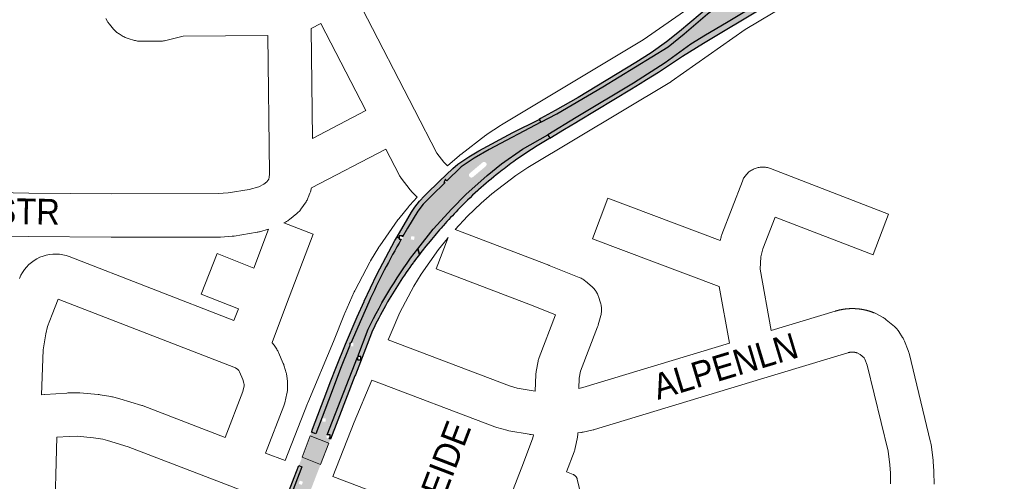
# Paper-space layout 'Layout1' of a CAD drawing. Header units: metres. Extents: x 123097 to 144122, y 392739 to 407589.
# Tile 162 of 256: x 134569 to 134864, y 394317 to 394455. Entities that reach past the tile are written whole.
import ezdxf
from ezdxf.enums import TextEntityAlignment as Align

# ---------------------------------------------------------------- set-up
doc = ezdxf.new("R2010")
doc.units = ezdxf.units.M
doc.header["$MEASUREMENT"] = 0
for name, color, linetype, lineweight in [('gs-anno-wegen algemeen tekst', 7, 'Continuous', 0), ('gs-knt-aanvullende hoofdweg', 7, 'Continuous', 0), ('gs-knt-paden', 7, 'Continuous', 0), ('gs-knt-wegen algemeen', 7, 'Continuous', 0), ('ir-ARC-asfalt-hoofdwegen-te inspecteren', 5, 'Continuous', 0), ('ir-ARC-fietspaden naastliggend- te inspecteren', 1, 'Continuous', 0)]:
    doc.layers.add(name, color=color, linetype=linetype, lineweight=lineweight)
doc.styles.add('Style-Arial', font='arial.ttf')

psp = doc.layouts.get("Layout1")

# ---------------------------------------------------------------- hatches: boundary and pattern name
at = {"layer": 'ir-ARC-asfalt-hoofdwegen-te inspecteren', "linetype": 'Continuous', "lineweight": 13, "extrusion": (0, 0, -1)}
h = psp.add_hatch(color=5, dxfattribs=at)
h.paths.add_polyline_path([(-134727.05, 394420.795), (-134735.559, 394426.003), (-134752.676, 394436.259), (-134762.118, 394442.353), (-134769.893, 394447.869), (-134774.284, 394450.627), (-134780.474, 394454.227), (-134791.467, 394460.834), (-134803.253, 394467.687), (-134810.812, 394472.277), (-134809.497, 394474.367), (-134806.073, 394472.357), (-134805.089, 394471.819), (-134804.02, 394471.481), (-134803.405, 394471.912), (-134803.358, 394472.293), (-134803.571, 394472.613), (-134805.317, 394473.642), (-134808.726, 394475.651), (-134807.429, 394477.712), (-134806.566, 394478.851), (-134805.977, 394478.489), (-134805.195, 394478.131), (-134805.247, 394478.051), (-134786.146, 394466.609), (-134786.842, 394465.616), (-134779.615, 394460.553), (-134774.812, 394456.952), (-134767.896, 394450.991), (-134763.011, 394447.103), (-134743.532, 394435.103), (-134729.749, 394427.093), (-134724.893, 394424.539)])
h.paths.add_polyline_path([(-134785.898, 394460.551), (-134786.283, 394460.613), (-134788.002, 394461.637), (-134791.41, 394463.661), (-134793.211, 394465.102), (-134793.068, 394465.824), (-134792.752, 394466.053), (-134792.367, 394465.992), (-134790.636, 394464.959), (-134787.217, 394462.947), (-134785.454, 394461.898), (-134785.232, 394461.581), (-134785.3, 394461.2), (-134785.577, 394460.772)], flags=16)
h = psp.add_hatch(color=5, dxfattribs=at)
h.paths.add_polyline_path([(-134683.581, 394389.529), (-134683.581, 394390.28), (-134685.016, 394392.874), (-134688.136, 394397.977), (-134689.687, 394400.008), (-134692.196, 394402.552), (-134696.303, 394406.542), (-134696.937, 394406.542), (-134696.73, 394406.956), (-134701.091, 394411.193), (-134704.956, 394413.798), (-134709.429, 394416.342), (-134724.893, 394424.539), (-134727.05, 394420.795), (-134719.482, 394416.441), (-134713.176, 394412.13), (-134708.901, 394408.563), (-134702.48, 394402.915), (-134698.287, 394398.621), (-134692.741, 394392.56), (-134688.097, 394386.67), (-134683.197, 394389.529)])
h.paths.add_polyline_path([(-134708.484, 394411.39, -0.9220577), (-134707.543, 394412.535), (-134703.612, 394409.216, -0.8861225), (-134704.583, 394408.101)], flags=16)
h.paths.add_polyline_path([(-134686.992, 394389.31), (-134687.167, 394390.295), (-134686.182, 394390.47), (-134686.007, 394389.485)], flags=16)
h = psp.add_hatch(color=5, dxfattribs=at)
h.paths.add_polyline_path([(-134673.415, 394370.73, 0.0245281), (-134683.165, 394389.529), (-134683.197, 394389.529), (-134688.097, 394386.67, -0.0534855), (-134673.299, 394362.623), (-134670.115, 394354.446), (-134670.042, 394354.446), (-134670.042, 394354.26), (-134660.977, 394330.982), (-134660.89, 394330.982), (-134660.89, 394330.759), (-134660.699, 394330.269), (-134660.89, 394330.195), (-134660.89, 394329.982), (-134661.435, 394329.982), (-134661.982, 394329.769), (-134661.506, 394328.548), (-134655.878, 394330.743), (-134656.292, 394331.833), (-134657.613, 394331.331), (-134662.139, 394343.41), (-134665.001, 394350.855), (-134667.708, 394357.572), (-134667.775, 394357.727), (-134667.775, 394357.481), (-134668.775, 394357.481), (-134668.775, 394358.481), (-134668.101, 394358.481), (-134671.237, 394365.744)])
h.paths.add_polyline_path([(-134660.537, 394334.972), (-134660.537, 394335.972), (-134659.537, 394335.972), (-134659.537, 394334.972)], flags=16)
at = {"layer": 'ir-ARC-asfalt-hoofdwegen-te inspecteren', "linetype": 'Continuous', "lineweight": 13}
h = psp.add_hatch(color=5, dxfattribs=at)
h.paths.add_polyline_path([(134620.836, 394224.914), (134616.764, 394226.471), (134619.402, 394233.172), (134629.223, 394258.341), (134639.689, 394285.674), (134653.44, 394321.478), (134652.51, 394321.835), (134652.977, 394323.049), (134653.464, 394324.349), (134659.022, 394322.181), (134658.28, 394320.274), (134658.277, 394320.275), (134658.106, 394319.828), (134658.056, 394319.7), (134656.712, 394320.215), (134648.239, 394298.258), (134646.006, 394292.418), (134645.899, 394292.468), (134645.475, 394291.562), (134645.647, 394291.481), (134639.144, 394274.476), (134629.57, 394249.621), (134624.602, 394236.624), (134621.895, 394228.531)])
h.paths.add_polyline_path([(134653.43, 394316.062), (134652.47, 394316.342), (134652.75, 394317.302), (134653.71, 394317.022)], flags=16)
h.paths.add_polyline_path([(134643.718, 394289.675), (134642.781, 394290.024), (134643.13, 394290.961), (134644.067, 394290.612)], flags=16)
h.paths.add_polyline_path([(134639.412, 394278.421), (134638.463, 394278.736), (134638.778, 394279.685), (134639.727, 394279.37)], flags=16)
h.paths.add_polyline_path([(134627.832, 394249.431), (134626.899, 394249.79), (134627.258, 394250.723), (134628.191, 394250.364)], flags=16)
h.paths.add_polyline_path([(134635.766, 394267.139), (134635.707, 394267.695), (134636.117, 394268.076), (134636.175, 394267.52)], flags=16)
at = {"layer": 'ir-ARC-fietspaden naastliggend- te inspecteren', "linetype": 'Continuous', "lineweight": 30}
for points in [[(134732.063, 394422.46), (134735.427, 394424.498), (134736.173, 394424.95), (134752.093, 394434.564), (134754.7, 394436.166), (134756.561, 394437.328), (134760.12, 394439.55), (134767.362, 394444.289), (134773.65, 394448.19), (134791.836, 394459.072), (134803.43, 394466.01), (134860.729, 394500), (134863.685, 394501.755), (134862.8, 394503.254), (134839.93, 394489.586), (134823.82, 394479.958), (134817.614, 394476.407), (134803.253, 394467.687), (134791.467, 394460.834), (134780.474, 394454.227), (134774.284, 394450.627), (134769.893, 394447.869), (134762.118, 394442.353), (134752.676, 394436.259), (134735.559, 394426.003), (134727.05, 394420.795), (134727.635, 394419.78)], [(134786.146, 394466.609), (134786.034, 394466.785), (134785.8, 394466.58), (134779.69, 394462.45), (134775.69, 394459.42), (134766.43, 394451.71), (134762.54, 394448.57), (134758.02, 394445.35), (134753.38, 394442.43), (134736.1, 394431.97), (134729.244, 394428.075), (134724.86, 394425.63), (134724.399, 394425.397), (134724.893, 394424.539), (134729.749, 394427.093), (134743.532, 394435.103), (134763.011, 394447.103), (134767.896, 394450.991), (134774.812, 394456.952), (134779.615, 394460.553), (134786.842, 394465.616)], [(134683.581, 394390.529), (134682.581, 394390.529), (134682.581, 394389.885), (134681.906, 394390.274), (134685.079, 394395.776), (134686.242, 394397.666), (134687.23, 394399.135), (134688.665, 394400.938), (134690.159, 394402.53), (134690.6, 394403), (134694.638, 394406.927), (134698.552, 394410.734), (134700.072, 394412.007), (134701.642, 394413.036), (134703.412, 394414.196), (134706.346, 394415.94), (134716.544, 394421.431), (134724.399, 394425.397), (134724.893, 394424.539), (134709.429, 394416.342), (134704.956, 394413.798), (134701.091, 394411.193), (134696.73, 394406.956), (134696.437, 394407.542), (134695.937, 394406.542), (134696.303, 394406.542), (134692.196, 394402.552), (134689.687, 394400.008), (134688.136, 394397.977), (134685.016, 394392.874), (134683.581, 394390.28)]]:
    psp.add_hatch(color=1, dxfattribs=at).paths.add_polyline_path(points, flags=0)
for points in [[(134695.577, 394393.427, 0.0113513), (134691.777, 394388.921), (134690.489, 394387.417, 0.0037599), (134689.068, 394385.607), (134688.618, 394384.984), (134688.097, 394386.67), (134692.741, 394392.56), (134698.287, 394398.621), (134702.48, 394402.915), (134708.901, 394408.563), (134713.176, 394412.13), (134719.482, 394416.441), (134727.05, 394420.795), (134727.639, 394419.773), (134727.299, 394419.567), (134723.884, 394417.445), (134720.489, 394415.264, 0.012709), (134716.874, 394412.827), (134716.87, 394412.833), (134716.538, 394412.586, 0.0152247), (134712.393, 394409.409, 0.0174726), (134706.319, 394404.324), (134706.314, 394404.33), (134706.052, 394404.083, 0.0182914), (134700.109, 394398.301, 0.012229), (134695.78, 394393.656), (134695.575, 394393.428)], [(134683.165, 394389.529, 0.0245281), (134673.415, 394370.73), (134671.237, 394365.744), (134668.101, 394358.481), (134667.775, 394358.481), (134667.775, 394357.727), (134667.708, 394357.572), (134665.001, 394350.855), (134662.139, 394343.41), (134657.613, 394331.331), (134656.292, 394331.833), (134656.374, 394332.052), (134656.376, 394332.051), (134656.64, 394332.753), (134656.639, 394332.753), (134660.879, 394344.006), (134661.894, 394346.666), (134663.734, 394351.488), (134666.497, 394358.164), (134669.988, 394366.333), (134672.013, 394370.957), (134672.052, 394371.048), (134673.929, 394375.044), (134675.87, 394379.01), (134681.24, 394389.12), (134681.906, 394390.274), (134682.581, 394389.885), (134682.581, 394389.529)]]:
    psp.add_hatch(color=1, dxfattribs=at).paths.add_polyline_path(points)
at = {"layer": 'ir-ARC-fietspaden naastliggend- te inspecteren', "linetype": 'Continuous', "lineweight": 30, "extrusion": (0, 0, -1)}
psp.add_hatch(color=1, dxfattribs=at).paths.add_polyline_path([(-134673.299, 394362.623, 0.0534855), (-134688.097, 394386.67), (-134688.618, 394384.984, -0.0052555), (-134687.046, 394382.918), (-134687.033, 394382.927), (-134686.816, 394382.608, -0.030535), (-134678.611, 394369.969), (-134678.599, 394369.975), (-134678.427, 394369.642, -0.0169847), (-134674.571, 394362.194), (-134672.953, 394358.05), (-134670.941, 394352.895), (-134669.418, 394348.995), (-134669.417, 394348.996), (-134669.282, 394348.646), (-134664.188, 394335.424), (-134661.982, 394329.769), (-134661.435, 394329.982), (-134661.89, 394329.982), (-134661.89, 394330.982), (-134660.977, 394330.982), (-134670.042, 394354.26), (-134670.042, 394353.446), (-134671.042, 394353.446), (-134671.042, 394354.446), (-134670.115, 394354.446)])
psp.add_hatch(color=1, dxfattribs=at).paths.add_polyline_path([(-134621.696, 394241.784), (-134621.966, 394242.484), (-134621.966, 394242.484), (-134625.279, 394251.098), (-134629.693, 394262.573), (-134634.094, 394273.973), (-134634.1, 394273.988), (-134636.816, 394281.048), (-134636.818, 394281.047), (-134637.088, 394281.747), (-134637.086, 394281.748), (-134644.905, 394302.072), (-134644.91, 394302.07), (-134645.178, 394302.77), (-134645.175, 394302.772), (-134645.414, 394303.394), (-134645.874, 394304.588), (-134649.148, 394313.098), (-134651.143, 394318.284), (-134652.51, 394321.835), (-134653.44, 394321.478), (-134639.689, 394285.674), (-134629.223, 394258.341), (-134619.402, 394233.172), (-134616.764, 394226.471), (-134615.735, 394226.864), (-134616.97, 394229.79), (-134621.694, 394241.785)], flags=0)
at = {"layer": 'ir-ARC-fietspaden naastliggend- te inspecteren', "linetype": 'Continuous', "lineweight": 30}
h = psp.add_hatch(color=1, dxfattribs=at)
h.paths.add_polyline_path([(134641.341, 394275.058, 0.4152618), (134640.712, 394274.772), (134639.335, 394271.156), (134631.023, 394249.365), (134630.787, 394248.748, 0.3959614), (134631.064, 394248.108), (134630.385, 394248.369), (134626.324, 394237.813), (134625.245, 394234.941), (134624.305, 394232.097), (134623.404, 394229.136), (134621.986, 394224.475), (134620.836, 394224.914), (134621.895, 394228.531), (134624.602, 394236.624), (134629.57, 394249.621), (134639.144, 394274.476), (134645.647, 394291.481), (134646.381, 394291.138), (134646.805, 394292.044), (134646.006, 394292.418), (134648.239, 394298.258), (134656.712, 394320.215), (134658.056, 394319.7), (134657.069, 394317.122), (134650.688, 394300.881), (134642.865, 394280.806), (134642.066, 394281.101), (134641.72, 394280.163), (134642.502, 394279.875), (134640.719, 394275.3)])
h.paths.add_polyline_path([(134654.941, 394311.847), (134654.011, 394312.215), (134654.379, 394313.145), (134655.309, 394312.777)], flags=16)

# ---------------------------------------------------------------- linework, layer by layer
at = {"layer": 'gs-knt-aanvullende hoofdweg', "color": 7, "linetype": 'Continuous', "flags": 128}
for points in [[(134697.021, 394411.475), (134697.051, 394411.503), (134700.626, 394414.606), (134700.808, 394414.759), (134700.994, 394414.906), (134708.519, 394420.646), (134708.711, 394420.788), (134708.907, 394420.923), (134712.844, 394423.549), (134713.153, 394423.744), (134755.574, 394449.142), (134777.724, 394464.679), (134777.938, 394464.823), (134778.157, 394464.96), (134789.563, 394471.842)], [(134802.417, 394462.055), (134786.137, 394452.233), (134763.977, 394436.69), (134763.752, 394436.538), (134763.522, 394436.395), (134721.026, 394410.952), (134717.44, 394408.56), (134710.293, 394403.108), (134707.035, 394400.28), (134703.006, 394396.427), (134699.338, 394392.4)], [(134648.401, 394323.317), (134655.135, 394340.399), (134655.196, 394340.548), (134662.899, 394358.925), (134666.217, 394367.221), (134666.307, 394367.437), (134669.102, 394373.84), (134669.217, 394374.091), (134669.342, 394374.337), (134673.754, 394382.706), (134673.868, 394382.915), (134673.989, 394383.119), (134676.456, 394387.157), (134676.583, 394387.359), (134676.717, 394387.556), (134682.152, 394395.301), (134682.292, 394395.494), (134682.438, 394395.682), (134685.396, 394399.375), (134685.547, 394399.558), (134685.705, 394399.737), (134687.917, 394402.166)], [(134697.205, 394390.058), (134696.97, 394389.799), (134694.31, 394386.478), (134689.148, 394379.123), (134686.93, 394375.491), (134682.757, 394367.577), (134680.12, 394361.535), (134679.287, 394359.452)], [(134674.354, 394347.399), (134669.079, 394334.816), (134662.676, 394318.574)]]:
    psp.add_lwpolyline(points, dxfattribs=at)
at = {"layer": 'gs-knt-paden', "color": 7, "linetype": 'Continuous', "flags": 128}
for points in [[(134732.604, 394319.908), (134734.605, 394319.145), (134734.696, 394319.108), (134734.784, 394319.067), (134734.87, 394319.021), (134734.954, 394318.971), (134735.036, 394318.918), (134735.115, 394318.86), (134735.19, 394318.799), (134735.263, 394318.734), (134735.333, 394318.665), (134735.399, 394318.594), (134735.462, 394318.519), (134735.521, 394318.441), (134735.576, 394318.36), (134735.627, 394318.277), (134735.674, 394318.192), (134735.716, 394318.104), (134735.755, 394318.014), (134735.789, 394317.923), (134735.819, 394317.83), (134735.844, 394317.735), (134743.518, 394285.709)], [(134662.676, 394318.574), (134687.631, 394309.076)]]:
    psp.add_lwpolyline(points, dxfattribs=at)
at = {"layer": 'gs-knt-wegen algemeen', "color": 7, "linetype": 'Continuous', "flags": 128}
for points in [[(134671.436, 394458.589), (134687.095, 394428.226), (134693.827, 394415.313), (134695.934, 394412.559), (134697.021, 394411.475)], [(134643.201, 394450.51), (134617.922, 394450.278), (134612.261, 394448.932), (134611.963, 394448.869), (134611.663, 394448.819), (134611.36, 394448.784), (134611.056, 394448.763), (134610.751, 394448.756), (134605.159, 394448.76), (134604.849, 394448.768), (134604.538, 394448.79), (134604.23, 394448.827), (134603.923, 394448.879), (134603.62, 394448.946), (134603.319, 394449.027), (134601.4, 394449.594), (134601.1, 394449.69), (134600.806, 394449.801), (134600.517, 394449.926), (134600.234, 394450.065), (134599.958, 394450.218), (134598.715, 394450.945), (134598.473, 394451.093), (134598.238, 394451.253), (134598.01, 394451.422), (134597.789, 394451.601), (134597.577, 394451.789), (134597.373, 394451.987), (134597.177, 394452.193), (134596.991, 394452.408), (134595.8, 394453.844), (134595.639, 394454.046), (134595.486, 394454.255), (134595.342, 394454.469), (134595.206, 394454.689), (134594.695, 394455.554)], [(134659.112, 394454.082), (134656.198, 394452.553)], [(134656.198, 394452.553), (134656.581, 394419.718), (134672.555, 394428.015)], [(134672.555, 394428.015), (134659.112, 394454.082)], [(134543.215, 394403.94), (134571.675, 394403.349), (134596.396, 394403.128), (134628.363, 394403.18), (134631.335, 394403.4), (134637.606, 394404.411), (134640.548, 394405.221), (134642.016, 394405.969), (134642.951, 394406.723), (134643.515, 394407.543), (134643.56, 394407.657), (134643.621, 394407.915), (134643.683, 394409.188), (134643.201, 394450.51)], [(134678.548, 394416.456), (134656.285, 394404.893), (134656.128, 394404.221), (134656.069, 394403.986), (134656, 394403.753), (134655.923, 394403.522), (134655.837, 394403.294), (134655.341, 394402.048), (134655.228, 394401.78), (134655.102, 394401.517), (134654.965, 394401.261), (134654.816, 394401.01), (134654.657, 394400.767), (134653.141, 394398.563), (134652.957, 394398.308), (134652.761, 394398.063), (134652.553, 394397.828), (134652.334, 394397.603), (134652.105, 394397.389), (134651.865, 394397.186), (134649.663, 394395.409), (134649.449, 394395.243), (134649.228, 394395.086), (134649, 394394.939), (134648.766, 394394.801), (134648.527, 394394.673), (134647.999, 394394.404)], [(134687.917, 394402.166), (134686.431, 394403.648), (134686.23, 394403.857), (134686.039, 394404.075), (134685.857, 394404.302), (134683.143, 394407.85), (134682.978, 394408.076), (134682.822, 394408.31), (134682.676, 394408.55), (134682.541, 394408.796), (134678.548, 394416.456)], [(134643.462, 394392.519), (134640.721, 394391.765), (134640.493, 394391.706), (134640.262, 394391.656), (134640.03, 394391.614), (134633.132, 394390.501), (134632.854, 394390.462), (134632.576, 394390.436), (134629.089, 394390.178), (134628.855, 394390.165), (134628.62, 394390.16), (134596.382, 394390.108), (134596.314, 394390.108), (134571.52, 394390.33), (134571.443, 394390.331), (134536.629, 394391.053)], [(134656.828, 394391.032), (134648.856, 394370.109), (134644.475, 394358.609), (134644.534, 394358.542), (134644.729, 394358.313), (134644.913, 394358.074), (134645.086, 394357.827), (134645.889, 394356.621), (134646.044, 394356.376), (134646.189, 394356.123), (134646.322, 394355.865), (134646.443, 394355.601), (134647.859, 394352.333), (134647.963, 394352.079), (134648.056, 394351.821), (134648.138, 394351.559), (134648.711, 394349.584), (134648.781, 394349.322), (134648.841, 394349.057), (134648.889, 394348.79), (134648.926, 394348.521), (134649.093, 394347.081), (134649.12, 394346.783), (134649.134, 394346.483), (134649.134, 394346.183), (134649.101, 394344.735), (134649.09, 394344.466), (134649.067, 394344.197), (134649.033, 394343.93), (134648.988, 394343.664), (134648.932, 394343.401), (134648.274, 394340.587), (134648.199, 394340.297), (134648.111, 394340.01), (134648.01, 394339.728), (134642.553, 394325.568), (134648.401, 394323.317)], [(134633.563, 394351.054), (134580.45, 394371.651), (134578.633, 394367.053), (134577.306, 394363.388), (134576.726, 394361.251), (134575.949, 394356.4), (134575.431, 394342.997), (134576.314, 394343.077), (134576.463, 394343.089), (134583.004, 394343.53), (134583.307, 394343.544), (134586.245, 394343.605), (134586.477, 394343.605), (134586.71, 394343.598), (134586.942, 394343.582), (134592.47, 394343.103), (134592.74, 394343.074), (134593.008, 394343.033), (134596.263, 394342.475), (134596.51, 394342.428), (134596.755, 394342.371), (134598.575, 394341.912), (134598.88, 394341.827), (134605.461, 394339.822), (134605.682, 394339.75), (134605.901, 394339.671), (134630.402, 394330.243), (134635.699, 394343.99), (134636.1, 394345.707), (134636.107, 394346.028), (134636.055, 394346.479), (134635.749, 394347.535), (134634.728, 394349.89), (134634.499, 394350.234), (134634.235, 394350.532), (134633.567, 394351.052), (134633.563, 394351.054)], [(134829.629, 394316.333), (134829.576, 394319.529), (134829.422, 394322.037), (134828.898, 394326.131), (134822.635, 394351.91), (134821.958, 394353.639), (134821.684, 394354.06), (134820.498, 394355.056), (134820.493, 394355.059), (134819.622, 394355.525), (134819.581, 394355.538), (134819.539, 394355.552), (134819.498, 394355.565), (134819.456, 394355.578), (134819.414, 394355.59), (134819.372, 394355.602), (134819.329, 394355.614), (134819.287, 394355.625), (134819.244, 394355.635), (134819.202, 394355.646), (134819.159, 394355.656), (134819.116, 394355.665), (134819.073, 394355.674), (134819.03, 394355.683), (134818.987, 394355.691), (134818.944, 394355.699), (134818.901, 394355.706), (134818.858, 394355.713), (134818.814, 394355.72), (134818.771, 394355.726), (134818.728, 394355.731), (134818.684, 394355.737), (134818.641, 394355.741), (134818.597, 394355.746), (134818.553, 394355.75), (134818.51, 394355.753), (134818.466, 394355.757), (134818.422, 394355.759), (134818.378, 394355.762), (134818.335, 394355.763), (134818.291, 394355.765), (134818.247, 394355.766), (134818.203, 394355.766), (134818.16, 394355.766), (134818.116, 394355.766), (134818.072, 394355.765), (134818.028, 394355.764), (134817.984, 394355.763), (134817.94, 394355.761), (134817.897, 394355.758), (134817.853, 394355.755), (134817.809, 394355.752), (134817.766, 394355.748), (134817.722, 394355.744), (134817.678, 394355.74), (134817.635, 394355.735), (134817.591, 394355.729), (134817.548, 394355.724), (134817.504, 394355.717), (134817.461, 394355.711), (134817.418, 394355.704), (134817.375, 394355.696), (134817.332, 394355.688), (134817.289, 394355.68), (134817.246, 394355.671), (134817.203, 394355.662), (134817.16, 394355.652), (134817.118, 394355.642), (134817.075, 394355.632), (134817.033, 394355.621), (134816.99, 394355.61), (134816.948, 394355.598), (134816.906, 394355.586), (134816.863, 394355.573), (134790.69, 394347.652), (134741.03, 394332.622), (134740.801, 394332.557), (134740.57, 394332.501), (134737.582, 394331.83), (134737.352, 394331.783), (134737.12, 394331.744), (134736.887, 394331.713), (134736.018, 394331.615)], [(134722.757, 394331.065), (134722.041, 394331.117), (134721.829, 394331.135), (134721.617, 394331.161), (134721.407, 394331.194), (134715.376, 394332.228), (134715.063, 394332.289), (134714.753, 394332.366), (134711.801, 394333.176), (134711.502, 394333.266), (134711.208, 394333.37), (134674.354, 394347.399)], [(134711.719, 394301.776), (134719.724, 394322.679), (134722.561, 394330.089), (134722.757, 394331.065)], [(134736.018, 394331.615), (134736.015, 394331.414), (134736.001, 394331.146), (134735.976, 394330.88), (134735.939, 394330.614), (134735.892, 394330.351), (134735.22, 394326.995), (134735.161, 394326.728), (134735.09, 394326.463), (134735.009, 394326.202), (134734.916, 394325.945), (134732.604, 394319.908)], [(134580.064, 394330.283), (134579.315, 394303.985), (134579.313, 394303.925), (134579.307, 394303.815)], [(134643.625, 394311.205), (134631.799, 394315.755), (134601.443, 394327.436), (134595.237, 394329.326), (134593.815, 394329.685), (134591.076, 394330.155), (134586.166, 394330.58), (134583.729, 394330.53), (134580.064, 394330.283)]]:
    psp.add_lwpolyline(points, dxfattribs=at)
for points in [[(134699.338, 394392.4), (134727.337, 394381.742), (134727.421, 394381.709), (134736.426, 394378.137), (134736.714, 394378.015), (134736.994, 394377.88), (134737.269, 394377.731), (134737.535, 394377.569), (134737.794, 394377.395), (134738.044, 394377.208), (134738.285, 394377.01), (134740.269, 394375.294), (134740.488, 394375.095), (134740.698, 394374.887), (134740.898, 394374.67), (134741.088, 394374.443), (134741.268, 394374.208), (134741.437, 394373.966), (134741.595, 394373.715), (134741.741, 394373.458), (134741.875, 394373.195), (134741.997, 394372.926), (134742.107, 394372.651), (134742.204, 394372.372), (134742.822, 394370.463), (134742.911, 394370.163), (134742.985, 394369.859), (134743.045, 394369.551), (134743.09, 394369.241), (134743.12, 394368.93), (134743.135, 394368.617), (134743.135, 394368.304), (134743.12, 394367.991), (134743.09, 394367.679), (134743.045, 394367.369), (134742.985, 394367.062), (134742.91, 394366.758), (134742.154, 394363.969), (134742.092, 394363.753), (134742.022, 394363.539), (134741.944, 394363.327), (134736.824, 394350.065), (134736.449, 394348.015), (134736.31, 394344.889), (134737.486, 394345.153), (134781.373, 394358.435), (134778.336, 394375.352), (134740.372, 394389.672, -0.3549015), (134740.366, 394389.683), (134744.955, 394401.849, -0.3549023), (134744.966, 394401.854), (134778.637, 394389.154), (134778.882, 394390.157), (134778.953, 394390.422), (134779.035, 394390.684), (134779.128, 394390.942), (134785.265, 394406.934), (134785.383, 394407.22), (134785.515, 394407.501), (134785.659, 394407.775), (134785.817, 394408.042), (134785.987, 394408.301), (134786.169, 394408.552), (134786.363, 394408.794), (134786.568, 394409.026), (134786.784, 394409.249), (134787.011, 394409.46), (134787.247, 394409.661), (134787.493, 394409.85), (134787.747, 394410.028), (134788.01, 394410.193), (134788.279, 394410.345), (134788.556, 394410.484), (134788.84, 394410.61), (134789.129, 394410.723), (134789.423, 394410.821), (134789.721, 394410.906), (134790.023, 394410.976), (134790.328, 394411.031), (134790.635, 394411.072), (134790.944, 394411.099), (134791.254, 394411.11), (134791.564, 394411.107), (134791.873, 394411.089), (134792.182, 394411.057), (134792.488, 394411.01), (134792.792, 394410.948), (134793.092, 394410.872), (134793.389, 394410.781), (134793.681, 394410.677), (134829.053, 394397.066, -0.3542919), (134829.059, 394397.055)], [(134829.059, 394397.055), (134824.39, 394384.92, -0.35429), (134824.379, 394384.915), (134795.086, 394396.185), (134791.432, 394386.663), (134790.839, 394384.238), (134790.633, 394380.539), (134793.919, 394362.233), (134813.091, 394368.035), (134813.181, 394368.062), (134813.271, 394368.088), (134813.36, 394368.114), (134813.45, 394368.139), (134813.54, 394368.164), (134813.63, 394368.189), (134813.721, 394368.213), (134813.81, 394368.236), (134813.901, 394368.259), (134813.992, 394368.282), (134814.083, 394368.304), (134814.173, 394368.325), (134814.264, 394368.346), (134814.355, 394368.367), (134814.447, 394368.387), (134814.537, 394368.406), (134814.629, 394368.425), (134814.721, 394368.444), (134814.812, 394368.462), (134814.903, 394368.48), (134814.995, 394368.497), (134815.087, 394368.514), (134815.179, 394368.53), (134815.271, 394368.545), (134815.363, 394368.561), (134815.456, 394368.575), (134815.548, 394368.59), (134815.64, 394368.603), (134815.732, 394368.616), (134815.825, 394368.629), (134815.918, 394368.641), (134816.01, 394368.653), (134816.103, 394368.664), (134816.195, 394368.675), (134816.289, 394368.685), (134816.381, 394368.695), (134816.474, 394368.704), (134816.567, 394368.713), (134816.66, 394368.721), (134816.752, 394368.729), (134816.846, 394368.737), (134816.939, 394368.743), (134817.032, 394368.75), (134817.125, 394368.755), (134817.218, 394368.761), (134817.312, 394368.766), (134817.405, 394368.77), (134817.498, 394368.774), (134817.591, 394368.777), (134817.685, 394368.78), (134817.778, 394368.782), (134817.871, 394368.784), (134817.965, 394368.785), (134818.058, 394368.786), (134818.152, 394368.786), (134818.244, 394368.786), (134818.338, 394368.786), (134818.431, 394368.784), (134818.525, 394368.783), (134818.618, 394368.781), (134818.711, 394368.778), (134818.805, 394368.775), (134818.898, 394368.771), (134818.991, 394368.767), (134819.084, 394368.762), (134819.178, 394368.757), (134819.271, 394368.752), (134819.363, 394368.746), (134819.457, 394368.739), (134819.55, 394368.732), (134819.643, 394368.724), (134819.736, 394368.716), (134819.829, 394368.707), (134819.922, 394368.698), (134820.015, 394368.689), (134820.107, 394368.679), (134820.2, 394368.668), (134820.293, 394368.657), (134820.386, 394368.645), (134820.478, 394368.633), (134820.57, 394368.621), (134820.663, 394368.608), (134820.756, 394368.594), (134820.847, 394368.58), (134820.94, 394368.566), (134821.032, 394368.551), (134821.124, 394368.535), (134821.216, 394368.519), (134821.308, 394368.503), (134821.4, 394368.486), (134821.492, 394368.468), (134821.583, 394368.45), (134821.674, 394368.432), (134821.766, 394368.413), (134821.858, 394368.393), (134821.948, 394368.374), (134822.039, 394368.353), (134822.13, 394368.332), (134822.222, 394368.311), (134822.312, 394368.289), (134822.403, 394368.267), (134822.493, 394368.244), (134822.584, 394368.22), (134822.673, 394368.197), (134822.764, 394368.173), (134822.854, 394368.148), (134822.944, 394368.122), (134823.033, 394368.097), (134823.123, 394368.071), (134823.213, 394368.044), (134823.302, 394368.017), (134823.391, 394367.989), (134823.48, 394367.961), (134823.569, 394367.933), (134823.658, 394367.904), (134823.746, 394367.874), (134823.835, 394367.844), (134823.923, 394367.814), (134824.011, 394367.783), (134824.098, 394367.752), (134824.186, 394367.72), (134824.274, 394367.687), (134824.362, 394367.654), (134824.448, 394367.621), (134824.536, 394367.588), (134824.623, 394367.553), (134824.71, 394367.519), (134824.796, 394367.484), (134825.002, 394367.395), (134825.205, 394367.3), (134825.405, 394367.197), (134827.235, 394366.217), (134827.469, 394366.085), (134827.697, 394365.944), (134827.92, 394365.794), (134828.136, 394365.635), (134828.345, 394365.467), (134830.797, 394363.41), (134831.005, 394363.228), (134831.205, 394363.038), (134831.397, 394362.839), (134831.58, 394362.632), (134831.754, 394362.417), (134831.919, 394362.195), (134832.074, 394361.967), (134833.238, 394360.174), (134833.377, 394359.95), (134833.507, 394359.721), (134833.627, 394359.486), (134833.738, 394359.247), (134833.839, 394359.004), (134834.918, 394356.25), (134835.019, 394355.975), (134835.107, 394355.695), (134835.183, 394355.412), (134841.636, 394328.853), (134841.689, 394328.617), (134841.732, 394328.38), (134841.768, 394328.141), (134842.364, 394323.476), (134842.387, 394323.264), (134842.404, 394323.052), (134842.581, 394320.185), (134842.592, 394319.892), (134842.652, 394316.279)], [(134647.999, 394394.404), (134656.823, 394391.042, -0.3280489), (134656.828, 394391.032)], [(134568.894, 394377.834), (134569.301, 394378.747), (134569.787, 394379.621), (134570.346, 394380.449), (134570.976, 394381.226), (134571.67, 394381.945), (134572.424, 394382.602), (134573.232, 394383.19), (134574.088, 394383.706), (134574.986, 394384.146), (134575.918, 394384.507), (134576.879, 394384.785), (134577.859, 394384.979), (134578.853, 394385.087), (134579.852, 394385.108), (134580.85, 394385.042), (134581.838, 394384.891), (134582.809, 394384.654), (134583.757, 394384.333), (134633.058, 394365.214), (134634.397, 394368.729), (134623.268, 394373.112, -0.3275563), (134623.264, 394373.122), (134628.028, 394385.221, -0.3275556), (134628.039, 394385.226), (134639.033, 394380.896), (134643.462, 394392.519)], [(134679.287, 394359.452), (134715.548, 394345.649), (134717.891, 394345.006), (134723.242, 394344.089), (134723.461, 394349.037), (134723.481, 394349.332), (134723.515, 394349.627), (134723.561, 394349.919), (134724.126, 394353.009), (134724.188, 394353.308), (134724.264, 394353.604), (134724.354, 394353.895), (134724.457, 394354.183), (134729.377, 394366.927), (134722.663, 394369.59), (134693.63, 394380.641, -0.3546225), (134693.625, 394380.652), (134697.205, 394390.058)]]:
    psp.add_lwpolyline(points, format="xyb", dxfattribs=at)
at = {"layer": 'ir-ARC-asfalt-hoofdwegen-te inspecteren', "color": 5, "linetype": 'Continuous', "lineweight": 13}
psp.add_lwpolyline([(134659.022, 394322.181), (134653.464, 394324.349), (134655.878, 394330.743), (134661.506, 394328.548)], close=True, dxfattribs=at)
at = {"layer": 'ir-ARC-asfalt-hoofdwegen-te inspecteren', "color": 5, "linetype": 'Continuous', "lineweight": 13, "extrusion": (0, 0, -1)}
psp.add_solid([(-134659.022, 394322.181), (-134653.464, 394324.349), (-134661.506, 394328.548), (-134655.878, 394330.743)], dxfattribs=at)
at = {"layer": 'ir-ARC-fietspaden naastliggend- te inspecteren', "color": 1, "linetype": 'Continuous', "lineweight": 30}
for points in [[(134786.146, 394466.609), (134786.034, 394466.785), (134785.8, 394466.58), (134779.69, 394462.45), (134775.69, 394459.42), (134766.43, 394451.71), (134762.54, 394448.57), (134758.02, 394445.35), (134753.38, 394442.43), (134736.1, 394431.97), (134729.244, 394428.075), (134724.86, 394425.63), (134724.399, 394425.397), (134724.893, 394424.539), (134729.749, 394427.093), (134743.532, 394435.103), (134763.011, 394447.103), (134767.896, 394450.991), (134774.812, 394456.952), (134779.615, 394460.553), (134786.842, 394465.616)], [(134683.581, 394390.529), (134682.581, 394390.529), (134682.581, 394389.885), (134681.906, 394390.274), (134685.079, 394395.776), (134686.242, 394397.666), (134687.23, 394399.135), (134688.665, 394400.938), (134690.159, 394402.53), (134690.6, 394403), (134694.638, 394406.927), (134698.552, 394410.734), (134700.072, 394412.007), (134701.642, 394413.036), (134703.412, 394414.196), (134706.346, 394415.94), (134716.544, 394421.431), (134724.399, 394425.397), (134724.893, 394424.539), (134709.429, 394416.342), (134704.956, 394413.798), (134701.091, 394411.193), (134696.73, 394406.956), (134696.437, 394407.542), (134695.937, 394406.542), (134696.303, 394406.542), (134692.196, 394402.552), (134689.687, 394400.008), (134688.136, 394397.977), (134685.016, 394392.874), (134683.581, 394390.28)]]:
    psp.add_lwpolyline(points, close=True, dxfattribs=at)
for points in [[(134791.467, 394460.834), (134780.474, 394454.227), (134774.284, 394450.627), (134769.893, 394447.869), (134762.118, 394442.353), (134752.676, 394436.259), (134735.559, 394426.003), (134727.05, 394420.795), (134727.635, 394419.78), (134732.063, 394422.46), (134735.427, 394424.498), (134736.173, 394424.95), (134752.093, 394434.564), (134754.7, 394436.166), (134756.561, 394437.328), (134760.12, 394439.55), (134767.362, 394444.289), (134773.65, 394448.19), (134791.836, 394459.072)], [(134649.148, 394313.098), (134651.143, 394318.284), (134652.51, 394321.835), (134653.44, 394321.478), (134639.689, 394285.674)]]:
    psp.add_lwpolyline(points, dxfattribs=at)
for points in [[(134695.577, 394393.427, 0.0113513), (134691.777, 394388.921), (134690.489, 394387.417, 0.0037599), (134689.068, 394385.607), (134688.618, 394384.984), (134688.097, 394386.67), (134692.741, 394392.56), (134698.287, 394398.621), (134702.48, 394402.915), (134708.901, 394408.563), (134713.176, 394412.13), (134719.482, 394416.441), (134727.05, 394420.795), (134727.639, 394419.773), (134727.299, 394419.567), (134723.884, 394417.445), (134720.489, 394415.264, 0.012709), (134716.874, 394412.827), (134716.87, 394412.833), (134716.538, 394412.586, 0.0152247), (134712.393, 394409.409, 0.0174726), (134706.319, 394404.324), (134706.314, 394404.33), (134706.052, 394404.083, 0.0182914), (134700.109, 394398.301, 0.012229), (134695.78, 394393.656), (134695.575, 394393.428)], [(134683.165, 394389.529, 0.0245281), (134673.415, 394370.73), (134671.237, 394365.744), (134668.101, 394358.481), (134667.775, 394358.481), (134667.775, 394357.727), (134667.708, 394357.572), (134665.001, 394350.855), (134662.139, 394343.41), (134657.613, 394331.331), (134656.292, 394331.833), (134656.374, 394332.052), (134656.376, 394332.051), (134656.64, 394332.753), (134656.639, 394332.753), (134660.879, 394344.006), (134661.894, 394346.666), (134663.734, 394351.488), (134666.497, 394358.164), (134669.988, 394366.333), (134672.013, 394370.957), (134672.052, 394371.048), (134673.929, 394375.044), (134675.87, 394379.01), (134681.24, 394389.12), (134681.906, 394390.274), (134682.581, 394389.885), (134682.581, 394389.529)], [(134673.299, 394362.623, -0.0534855), (134688.097, 394386.67), (134688.618, 394384.984, 0.0052555), (134687.046, 394382.918), (134687.033, 394382.927), (134686.816, 394382.608, 0.030535), (134678.611, 394369.969), (134678.599, 394369.975), (134678.427, 394369.642, 0.0169847), (134674.571, 394362.194), (134672.953, 394358.05), (134670.941, 394352.895), (134669.418, 394348.995), (134669.417, 394348.996), (134669.282, 394348.646), (134664.188, 394335.424), (134661.982, 394329.769), (134661.435, 394329.982), (134661.89, 394329.982), (134661.89, 394330.982), (134660.977, 394330.982), (134670.042, 394354.26), (134670.042, 394353.446), (134671.042, 394353.446), (134671.042, 394354.446), (134670.115, 394354.446)]]:
    psp.add_lwpolyline(points, format="xyb", close=True, dxfattribs=at)

# ---------------------------------------------------------------- texts
at = {"layer": 'gs-anno-wegen algemeen tekst', "color": 7, "style": 'Style-Arial', "width": 0.909091}
for s, rotation, p in [('GROENEWOUDSTR', 359.00844, (134534.521, 394398.497)), ('ALPENLN', 16.83854, (134780.183, 394351.58)), ('ALPENWEIDE', 69.04634, (134689.149, 394304.559))]:
    psp.add_text(s, height=7.7, rotation=rotation, dxfattribs=at).set_placement(p, align=Align.MIDDLE_CENTER)

doc.saveas('drawing.dxf')
